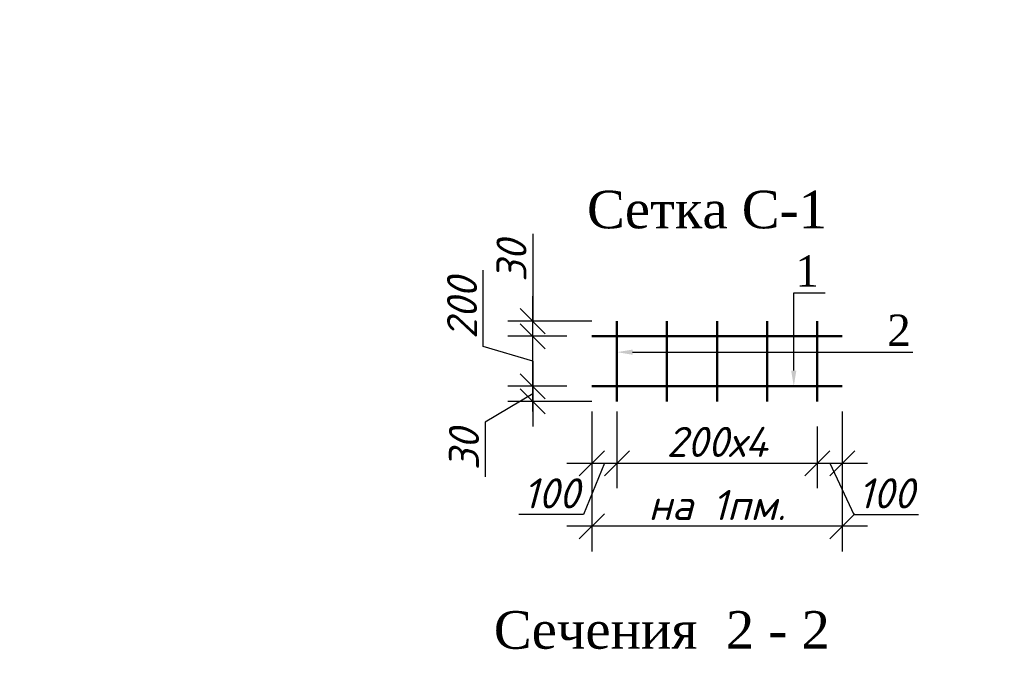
# Model space of a CAD drawing. Header units: millimetres. Extents: x 363306 to 7757304, y 1022887 to 1207196.
# Tile 126 of 256: x 907289 to 915151, y 1073654 to 1078783. Entities that reach past the tile are written whole.
import ezdxf
from ezdxf import colors
from ezdxf.entities.mleader import LeaderData, LeaderLine
from ezdxf.math import Vec2, Vec3

# ---------------------------------------------------------------- set-up
doc = ezdxf.new("R2010")
doc.units = ezdxf.units.MM
doc.layers.add('--фон', color=250, linetype='Continuous', lineweight=0)
doc.layers.add('ACO-текст', color=7, linetype='Continuous', lineweight=20)
doc.layers.add('0 @ 100', color=7, linetype='Continuous')
doc.layers.add('kcd_tx', color=7, linetype='Continuous')
doc.styles.add('PDF ISOCPEUR Italic', font='isocpeui.ttf')
doc.styles.get("Standard").update_dxf_attribs({"font": 'isocpeui.ttf'})
doc.styles.add('Times New Roman', font='times.ttf')
doc.styles.add('WMF-Times New Roman0', font='times.ttf')
doc.styles.add('ГОСТ 2.304', font='isocpeui.ttf')
doc.dimstyles.new('Санжар', dxfattribs={"dimtxt": 240, "dimasz": 200, "dimexe": 200, "dimexo": 200, "dimgap": 50, "dimtad": 1, "dimdec": 0, "dimtxsty": 'Standard', "dimblk": 'OBLIQUE', "dimcen": 2.5, "dimdle": 200, "dimclrd": 152, "dimclre": 152, "dimclrt": 152, "dimadec": 0, "dimazin": 0, "dimtfac": 1, "dimtdec": 0, "dimtmove": 0, "dimatfit": 3, "dimldrblk": 'OBLIQUE', "dimfxl": 0, "dimlwd": 0, "dimlwe": 0, "dimarcsym": 0})

# ---------------------------------------------------------------- blocks, each defined once
blk = doc.blocks.new('_Oblique')
at = {"color": 0, "linetype": 'ByBlock', "lineweight": -2}
blk.add_line((-0.5, -0.5), (0.5, 0.5), dxfattribs=at)
blk = doc.blocks.new('*D642')
at = {"layer": 'Defpoints', "color": 0, "lineweight": 25, "transparency": 16777216}
for p in [(911857.3, 1075856.5), (911385.9, 1075736.5), (912057.3, 1075736.5)]:
    blk.add_point(p, dxfattribs=at)
at = {"layer": 'kcd_tx', "transparency": 16777216}
for p, q in [((911385.9, 1076056.5), (911385.9, 1075536.5)), ((911385.9, 1075796.5), (911006.3, 1075569.9)), ((911657.3, 1075856.5), (911185.9, 1075856.5)), ((911857.3, 1075736.5), (911185.9, 1075736.5)), ((911006.3, 1075569.9), (911006.3, 1075134.1))]:
    blk.add_line(p, q, dxfattribs=at)
at = {"layer": 'kcd_tx', "transparency": 16777216, "xscale": 200, "yscale": 200, "zscale": 200}
for p, rotation in [((911385.9, 1075856.5), 90), ((911385.9, 1075736.5), 270)]:
    blk.add_blockref('_Oblique', p, dxfattribs=dict(at, rotation=rotation))
at = {"layer": 'kcd_tx', "lineweight": 30, "transparency": 16777216, "insert": (910836.3, 1075352), "char_height": 240, "attachment_point": 5, "rotation": 90, "bg_fill": 3, "box_fill_scale": 1.1, "bg_fill_color": 256, "bg_fill_true_color": 13158600, "bg_fill_transparency": 0}
blk.add_mtext('30', dxfattribs=at)
blk = doc.blocks.new('*D643')
at = {"layer": 'Defpoints', "color": 0, "lineweight": 25, "transparency": 16777216}
for p in [(911857.3, 1075856.5), (912057.3, 1075856.5), (912057.3, 1075242.9)]:
    blk.add_point(p, dxfattribs=at)
at = {"layer": 'kcd_tx', "transparency": 16777216}
for p, q in [((911857.3, 1075656.5), (911857.3, 1075042.9)), ((912057.3, 1075656.5), (912057.3, 1075042.9)), ((911657.3, 1075242.9), (912257.3, 1075242.9)), ((911957.3, 1075242.9), (911791.3, 1074832.3)), ((911791.3, 1074832.3), (911275.7, 1074832.3))]:
    blk.add_line(p, q, dxfattribs=at)
at = {"layer": 'kcd_tx', "transparency": 16777216, "xscale": 200, "yscale": 200, "zscale": 200}
blk.add_blockref('_Oblique', (912057.3, 1075242.9), dxfattribs=at)
at = {"layer": 'kcd_tx', "lineweight": 30, "transparency": 16777216, "insert": (911533.5, 1075002.3), "char_height": 240, "attachment_point": 5, "bg_fill": 3, "box_fill_scale": 1.1, "bg_fill_color": 256, "bg_fill_true_color": 13158600, "bg_fill_transparency": 0}
blk.add_mtext('100', dxfattribs=at)
at = {"layer": 'kcd_tx', "transparency": 16777216, "xscale": 200, "yscale": 200, "zscale": 200, "rotation": 180}
blk.add_blockref('_Oblique', (911857.3, 1075242.9), dxfattribs=at)
blk = doc.blocks.new('*D644')
at = {"layer": 'Defpoints', "color": 0, "lineweight": 25, "transparency": 16777216}
for p in [(912057.3, 1075856.5), (913657.3, 1075736.5), (913657.3, 1075242.9)]:
    blk.add_point(p, dxfattribs=at)
at = {"layer": 'kcd_tx', "transparency": 16777216}
for p, q in [((912057.3, 1075656.5), (912057.3, 1075042.9)), ((913657.3, 1075536.5), (913657.3, 1075042.9)), ((911857.3, 1075242.9), (913857.3, 1075242.9))]:
    blk.add_line(p, q, dxfattribs=at)
at = {"layer": 'kcd_tx', "transparency": 16777216, "xscale": 200, "yscale": 200, "zscale": 200, "rotation": 180}
blk.add_blockref('_Oblique', (912057.3, 1075242.9), dxfattribs=at)
at = {"layer": 'kcd_tx', "transparency": 16777216, "xscale": 200, "yscale": 200, "zscale": 200}
blk.add_blockref('_Oblique', (913657.3, 1075242.9), dxfattribs=at)
at = {"layer": 'kcd_tx', "lineweight": 30, "transparency": 16777216, "insert": (912857.3, 1075412.9), "char_height": 240, "attachment_point": 5, "bg_fill": 3, "box_fill_scale": 1.1, "bg_fill_color": 256, "bg_fill_true_color": 13158600, "bg_fill_transparency": 0}
blk.add_mtext('200х4', dxfattribs=at)
blk = doc.blocks.new('*D645')
at = {"layer": 'Defpoints', "color": 0, "lineweight": 25, "transparency": 16777216}
for p in [(913857.3, 1075856.5), (913657.3, 1075736.5), (913857.3, 1075242.9)]:
    blk.add_point(p, dxfattribs=at)
at = {"layer": 'kcd_tx', "transparency": 16777216}
for p, q in [((913857.3, 1075656.5), (913857.3, 1075042.9)), ((913657.3, 1075536.5), (913657.3, 1075042.9)), ((913457.3, 1075242.9), (914057.3, 1075242.9)), ((913757.3, 1075242.9), (913949.8, 1074832.3)), ((913949.8, 1074832.3), (914465.5, 1074832.3))]:
    blk.add_line(p, q, dxfattribs=at)
at = {"layer": 'kcd_tx', "transparency": 16777216, "xscale": 200, "yscale": 200, "zscale": 200, "rotation": 180}
blk.add_blockref('_Oblique', (913657.3, 1075242.9), dxfattribs=at)
at = {"layer": 'kcd_tx', "lineweight": 30, "transparency": 16777216, "insert": (914207.6, 1075002.3), "char_height": 240, "attachment_point": 5, "bg_fill": 3, "box_fill_scale": 1.1, "bg_fill_color": 256, "bg_fill_true_color": 13158600, "bg_fill_transparency": 0}
blk.add_mtext('100', dxfattribs=at)
at = {"layer": 'kcd_tx', "transparency": 16777216, "xscale": 200, "yscale": 200, "zscale": 200}
blk.add_blockref('_Oblique', (913857.3, 1075242.9), dxfattribs=at)
blk = doc.blocks.new('*D646')
at = {"layer": 'Defpoints', "color": 0, "lineweight": 25, "transparency": 16777216}
for p in [(911857.3, 1075856.5), (913857.3, 1075856.5), (911857.3, 1074739.2)]:
    blk.add_point(p, dxfattribs=at)
at = {"layer": 'kcd_tx', "transparency": 16777216}
for p, q in [((911857.3, 1075656.5), (911857.3, 1074539.2)), ((913857.3, 1075656.5), (913857.3, 1074539.2)), ((914057.3, 1074739.2), (911657.3, 1074739.2))]:
    blk.add_line(p, q, dxfattribs=at)
at = {"layer": 'kcd_tx', "transparency": 16777216, "xscale": 200, "yscale": 200, "zscale": 200, "rotation": 180}
blk.add_blockref('_Oblique', (911857.3, 1074739.2), dxfattribs=at)
at = {"layer": 'kcd_tx', "transparency": 16777216, "xscale": 200, "yscale": 200, "zscale": 200}
blk.add_blockref('_Oblique', (913857.3, 1074739.2), dxfattribs=at)
at = {"layer": 'kcd_tx', "lineweight": 30, "transparency": 16777216, "insert": (912857.3, 1074909.2), "char_height": 240, "attachment_point": 5, "bg_fill": 3, "box_fill_scale": 1.1, "bg_fill_color": 256, "bg_fill_true_color": 13158600, "bg_fill_transparency": 0}
blk.add_mtext('на 1пм.', dxfattribs=at)
blk = doc.blocks.new('*D647')
at = {"layer": 'Defpoints', "color": 0, "lineweight": 25, "transparency": 16777216}
for p in [(911385.9, 1076256.5), (911857.3, 1076256.5), (911857.3, 1075856.5)]:
    blk.add_point(p, dxfattribs=at)
at = {"layer": 'kcd_tx', "transparency": 16777216}
for p, q in [((910990.9, 1076175), (910990.9, 1076784.9)), ((911385.9, 1075656.5), (911385.9, 1076456.5)), ((911657.3, 1076256.5), (911185.9, 1076256.5)), ((911385.9, 1076056.5), (910990.9, 1076175)), ((911657.3, 1075856.5), (911185.9, 1075856.5))]:
    blk.add_line(p, q, dxfattribs=at)
at = {"layer": 'kcd_tx', "transparency": 16777216, "xscale": 200, "yscale": 200, "zscale": 200}
for p, rotation in [((911385.9, 1076256.5), 90), ((911385.9, 1075856.5), 270)]:
    blk.add_blockref('_Oblique', p, dxfattribs=dict(at, rotation=rotation))
at = {"layer": 'kcd_tx', "lineweight": 30, "transparency": 16777216, "insert": (910820.9, 1076480), "char_height": 240, "attachment_point": 5, "rotation": 90, "bg_fill": 3, "box_fill_scale": 1.1, "bg_fill_color": 256, "bg_fill_true_color": 13158600, "bg_fill_transparency": 0}
blk.add_mtext('200', dxfattribs=at)
blk = doc.blocks.new('*D648')
at = {"layer": 'Defpoints', "color": 0, "lineweight": 25, "transparency": 16777216}
for p in [(911385.9, 1076376.5), (912057.3, 1076376.5), (911857.3, 1076256.5)]:
    blk.add_point(p, dxfattribs=at)
at = {"layer": 'kcd_tx', "transparency": 16777216}
for p, q in [((911385.9, 1077074.5), (911385.9, 1076376.5)), ((911385.9, 1076056.5), (911385.9, 1076576.5)), ((911857.3, 1076376.5), (911185.9, 1076376.5)), ((911657.3, 1076256.5), (911185.9, 1076256.5))]:
    blk.add_line(p, q, dxfattribs=at)
at = {"layer": 'kcd_tx', "transparency": 16777216, "xscale": 200, "yscale": 200, "zscale": 200}
for p, rotation in [((911385.9, 1076376.5), 90), ((911385.9, 1076256.5), 270)]:
    blk.add_blockref('_Oblique', p, dxfattribs=dict(at, rotation=rotation))
at = {"layer": 'kcd_tx', "lineweight": 30, "transparency": 16777216, "insert": (911215.9, 1076856.6), "char_height": 240, "attachment_point": 5, "rotation": 90, "bg_fill": 3, "box_fill_scale": 1.1, "bg_fill_color": 256, "bg_fill_true_color": 13158600, "bg_fill_transparency": 0}
blk.add_mtext('30', dxfattribs=at)

msp = doc.modelspace()

# ---------------------------------------------------------------- linework, layer by layer
at = {"color": 244, "lineweight": 50, "ltscale": 100, "true_color": 0x991b1e}
for points in [[(912057.253, 1076376.548), (912057.253, 1075736.548)], [(912457.253, 1076376.548), (912457.253, 1075736.548)], [(912857.253, 1076376.548), (912857.253, 1075736.548)], [(913257.253, 1076376.548), (913257.253, 1075736.548)], [(913657.253, 1076376.548), (913657.253, 1075736.548)], [(911857.253, 1076256.548), (913857.253, 1076256.548)], [(911857.253, 1075856.548), (913857.253, 1075856.548)]]:
    msp.add_lwpolyline(points, dxfattribs=at)

# ---------------------------------------------------------------- texts
at = {"char_height": 300, "width": 5127.83196, "attachment_point": 5, "style": 'WMF-Times New Roman0'}
for s, insert in [('Сетка С-1', (912776.63, 1077265.721)), ('Сечения{\\A1;  2\\H1x; - 2}', (912416.261, 1073909.876))]:
    msp.add_mtext(s, dxfattribs=dict(at, insert=insert))
at = {"layer": '0 @ 100', "color": 7, "insert": (761996.908, 1075986.433), "char_height": 318.940213, "width": 19697.5359, "attachment_point": 4, "style": 'ГОСТ 2.304'}
msp.add_mtext('\\pi5457.36288;{\\fISOCPEUR|b1|i1|c204|p34;Характеристика участка строительства:\\P\\pi0;\\P}Расчетная зимняя температура воздух 15 °С.\\PСкоростной напор ветра   - 38кг/м2.\\PВес снегового покрова    - 50кг/м2.\\PКлассификация зданий по функциональной пожарной опасности - Ф 4.1 \\PКоэффициент надежности по назначению - 0.95\\P\\P^IПроектом разработано подъёмник для мало мобильных граждан населения грузоподъемностью 250 кг. скоростью 0,25 см/с. Двери шахт подъёмника противопожарные с пределом огнестойкости El 30. Подъёмники оборудованы кабинами габаритами 1500х1500 мм, ширина дверей кабины обеспечивает проезд инвалидной коляски. Для экстренных случаев подъёмник оснащен дополнительным аккумулятором и механическим спуском для безопасного спуска пассажира в нулевую отметку. Так же в дверях подъёмника установлены замки датчики которые открываются с ключевыми картами, чтобы открыть двери подъёмника.\\P^IС внешней и внутренней стороны наружных стен предусмотрено обшивка из аквапанелей толщиной 12,5мм с утеплением из минераловатной ваты на кварцевой основе, А =0,040 Вт/мС, толщиной 100мм. (по теплотехническому расчету). Наружная отделка из органическое стекло.\\P^IПодрядчик обязан предоставить заказчику сертификаты соответствия и пожарной безопасности на фасадную систему и все применяемые в данной системе материалы и изделия.\\PКонструкции, изделия и материалы применены по действующим стандартам, ТУ, сертификатам. На путях эвакуации используются отделочные материалы, соответствующие требованиям п. 5.25 ШНК 2.01.02-04.\\PОтделка стен с внутренней стороны окраска водоэмульсионными красками светлых тонов. Во внутренней и наружной отделке использованы современные отделочные материалы используемые на территории Республики Узбекистан.\\P^IКрыша - скатная из металлических профилированных листов с полимерными покрытиями с обеих сторон толщ.0,55мм по металлическим конструкциям.\\P^IПо периметру наружных стен устраивается бетонная отмостка. Бетон кл.В 7,5 шириной 1000 мм, толщиной 50 мм по гравийному основанию толщиной 100 мм -150 мм.\\P^IВсе строительно-монтажные работы вести согласно указаний соответствующих строительных норм и проекта производства работ (П.П.Р.) на основании ШНК 3.01.01 - 03 и КМК 3.01.02 - 00.', dxfattribs=at)
at = {"layer": 'ACO-текст', "insert": (672490.308, 1084593.003), "char_height": 300, "width": 19682.58846, "attachment_point": 1, "style": 'PDF ISOCPEUR Italic'}
msp.add_mtext('\\pi-600,l900,t900;{\\H1.1429x;\\C0;Примечание:}\\P1.^IОбщие указания и грунтовые условия смотри на листе КP-7. \\P2.^IСоединения пересечений стержней арматуры выполнять вязаными стальной  отожженной проволокой d=0.8-1.0мм.\\P3.^IСтыки арматуры должны иметь длину перепуска  L=600мм для d=16А400, L=800мм для d=20А400, L=900мм для d=22А400 \\P4.^IСтыки стержней внахлестку должны располагаться вразбежку. При этом площадь сечения рабочих стержней, стыкуемых в одном месте, должна быть не более 50% общей плошади сечения арматуры. \\P5.^IУказания по выполнению арматурных, опалубочных, бетонных работ, допуски при установке арматуры и опалубки, устройству рабочих швов, уходу за бетоном см. КМК 3.03.01-98.', dxfattribs=at)

# ---------------------------------------------------------------- leaders
at = {"layer": '--фон'}
ml = msp.add_multileader_mtext('Standard', dxfattribs=at)
ml.set_content('2', color=256, style='Times New Roman')
ml.set_leader_properties()
ml.build(insert=Vec2(0, 0))
ml.multileader.update_dxf_attribs({"text_left_attachment_type": 6, "text_right_attachment_type": 6, "arrow_head_size": 125, "scale": 100})
ctx = ml.context
ctx.base_point, ctx.scale, ctx.char_height, ctx.arrow_head_size, ctx.landing_gap_size, ctx.plane_origin = Vec3(914228.882, 1076129.138), 100, 250, 125, 0, Vec3(915496.308, 1076512.465)
ctx.left_attachment, ctx.right_attachment, ctx.text_align_type = 6, 6, 1
notes = []
notes.append((ctx, [(0, (1, 1, 0), (914169.972, 1076129.138), (1, 0), 58.91, [(8, [(912057.253, 1076129.138), (912457.253, 1076129.138), (912857.253, 1076129.138), (913257.253, 1076129.138), (913657.253, 1076129.138), (913657.253, 1076129.138)], 0, [])])]))
ctx.mtext.insert, ctx.mtext.alignment, ctx.mtext.flow_direction = Vec3(914309.541, 1076429.138), 2, 5
for ctx, leaders in notes:
    for number, flags, end, landing, length, lines in leaders:
        leader = LeaderData()
        leader.index, (leader.has_last_leader_line, leader.has_dogleg_vector, leader.attachment_direction) = number, flags
        leader.last_leader_point, leader.dogleg_vector, leader.dogleg_length = Vec3(end), Vec3(landing), length
        for number, points, colour, breaks in lines:
            line = LeaderLine()
            line.index, line.vertices, line.color, line.breaks = number, Vec3.list(points), colors.encode_raw_color(colour), breaks
            leader.lines.append(line)
        ctx.leaders.append(leader)

# ---------------------------------------------------------------- next in the draw order: dimensions: what is measured, and where the dimension line sits
at = {"layer": 'kcd_tx', "color": 18, "lineweight": 30, "true_color": 0x000000}
dim = msp.add_linear_dim(base=(911385.915, 1075736.548), p1=(911857.253, 1075856.548), p2=(912057.253, 1075736.548), angle=90, text='30', dimstyle='Санжар', override={"dimclrd": 256, "dimclre": 256, "dimclrt": 256, "dimtmove": 1, "dimfxl": 1000, "dimfxlon": 1, "dimtfill": 1, "dimlwd": 65535, "dimlwe": 65535, "dimarcsym": 1}, dxfattribs=at)
dim.commit()
dim.dimension.update_dxf_attribs({"geometry": '*D642', "text_midpoint": (911006.302, 1075519.913), "dimtype": 160})

# ---------------------------------------------------------------- next in the draw order: dimensions: what is measured, and where the dimension line sits
dim = msp.add_linear_dim(base=(912057.253, 1075242.88), p1=(911857.253, 1075856.548), p2=(912057.253, 1075856.548), text='100', dimstyle='Санжар', override={"dimclrd": 256, "dimclre": 256, "dimclrt": 256, "dimtmove": 1, "dimfxl": 1000, "dimfxlon": 1, "dimtfill": 1, "dimlwd": 65535, "dimlwe": 65535, "dimarcsym": 1}, dxfattribs=at)
dim.commit()
dim.dimension.update_dxf_attribs({"geometry": '*D643', "text_midpoint": (911741.309, 1074832.304), "dimtype": 160})

# ---------------------------------------------------------------- next in the draw order: dimensions: what is measured, and where the dimension line sits
dim = msp.add_linear_dim(base=(913657.253, 1075242.88), p1=(912057.253, 1075856.548), p2=(913657.253, 1075736.548), text='200х4', dimstyle='Санжар', override={"dimclrd": 256, "dimclre": 256, "dimclrt": 256, "dimtmove": 1, "dimfxl": 1000, "dimfxlon": 1, "dimtfill": 1, "dimlwd": 65535, "dimlwe": 65535, "dimarcsym": 1}, dxfattribs=at)
dim.commit()
dim.dimension.update_dxf_attribs({"geometry": '*D644', "text_midpoint": (912857.253, 1075412.88)})

# ---------------------------------------------------------------- next in the draw order: dimensions: what is measured, and where the dimension line sits
dim = msp.add_linear_dim(base=(913857.253, 1075242.88), p1=(913657.253, 1075736.548), p2=(913857.253, 1075856.548), text='100', dimstyle='Санжар', override={"dimclrd": 256, "dimclre": 256, "dimclrt": 256, "dimtmove": 1, "dimfxl": 1000, "dimfxlon": 1, "dimtfill": 1, "dimlwd": 65535, "dimlwe": 65535, "dimarcsym": 1}, dxfattribs=at)
dim.commit()
dim.dimension.update_dxf_attribs({"geometry": '*D645', "text_midpoint": (913999.825, 1074832.304), "dimtype": 160})

# ---------------------------------------------------------------- next in the draw order: dimensions: what is measured, and where the dimension line sits
dim = msp.add_linear_dim(base=(911857.253, 1074739.154), p1=(913857.253, 1075856.548), p2=(911857.253, 1075856.548), text='на 1пм.', dimstyle='Санжар', override={"dimclrd": 256, "dimclre": 256, "dimclrt": 256, "dimtmove": 1, "dimfxl": 1000, "dimfxlon": 1, "dimtfill": 1, "dimlwd": 65535, "dimlwe": 65535, "dimarcsym": 1}, dxfattribs=at)
dim.commit()
dim.dimension.update_dxf_attribs({"geometry": '*D646', "text_midpoint": (912857.253, 1074909.154)})

# ---------------------------------------------------------------- next in the draw order: dimensions: what is measured, and where the dimension line sits
dim = msp.add_linear_dim(base=(911385.915, 1076256.548), p1=(911857.253, 1075856.548), p2=(911857.253, 1076256.548), angle=90, text='200', dimstyle='Санжар', override={"dimclrd": 256, "dimclre": 256, "dimclrt": 256, "dimtmove": 1, "dimfxl": 1000, "dimfxlon": 1, "dimtfill": 1, "dimlwd": 65535, "dimlwe": 65535, "dimarcsym": 1}, dxfattribs=at)
dim.commit()
dim.dimension.update_dxf_attribs({"geometry": '*D647', "text_midpoint": (910820.915, 1076225.048)})

# ---------------------------------------------------------------- next in the draw order: leaders
at = {"layer": '--фон'}
ml = msp.add_multileader_mtext('Standard', dxfattribs=at)
ml.set_content('1', color=256, style='Times New Roman')
ml.set_leader_properties()
ml.build(insert=Vec2(0, 0))
ml.multileader.update_dxf_attribs({"text_left_attachment_type": 6, "text_right_attachment_type": 6, "dogleg_length": 0.589, "arrow_head_size": 125, "scale": 100})
ctx = ml.context
ctx.base_point, ctx.scale, ctx.char_height, ctx.arrow_head_size, ctx.landing_gap_size, ctx.plane_origin = Vec3(913528.547, 1076602.22), 100, 250, 125, 0, Vec3(916842.188, 1079463.411)
ctx.left_attachment, ctx.right_attachment, ctx.text_align_type = 6, 6, 1
notes = []
notes.append((ctx, [(0, (1, 1, 0), (913469.637, 1076602.22), (1, 0), 58.91, [(2, [(913469.637, 1075856.548), (913469.637, 1076256.548)], 0, [])])]))
ctx.mtext.insert, ctx.mtext.alignment, ctx.mtext.flow_direction = Vec3(913576.673, 1076902.22), 2, 5
for ctx, leaders in notes:
    for number, flags, end, landing, length, lines in leaders:
        leader = LeaderData()
        leader.index, (leader.has_last_leader_line, leader.has_dogleg_vector, leader.attachment_direction) = number, flags
        leader.last_leader_point, leader.dogleg_vector, leader.dogleg_length = Vec3(end), Vec3(landing), length
        for number, points, colour, breaks in lines:
            line = LeaderLine()
            line.index, line.vertices, line.color, line.breaks = number, Vec3.list(points), colors.encode_raw_color(colour), breaks
            leader.lines.append(line)
        ctx.leaders.append(leader)

# ---------------------------------------------------------------- next in the draw order: dimensions: what is measured, and where the dimension line sits
at = {"layer": 'kcd_tx', "color": 18, "lineweight": 30, "true_color": 0x000000}
dim = msp.add_linear_dim(base=(911385.915, 1076376.548), p1=(911857.253, 1076256.548), p2=(912057.253, 1076376.548), angle=90, text='30', dimstyle='Санжар', override={"dimclrd": 256, "dimclre": 256, "dimclrt": 256, "dimtmove": 1, "dimfxl": 1000, "dimfxlon": 1, "dimtfill": 1, "dimlwd": 65535, "dimlwe": 65535, "dimarcsym": 1}, dxfattribs=at)
dim.commit()
dim.dimension.update_dxf_attribs({"geometry": '*D648', "text_midpoint": (911412.733, 1076856.616), "dimtype": 160})

doc.saveas('drawing.dxf')
